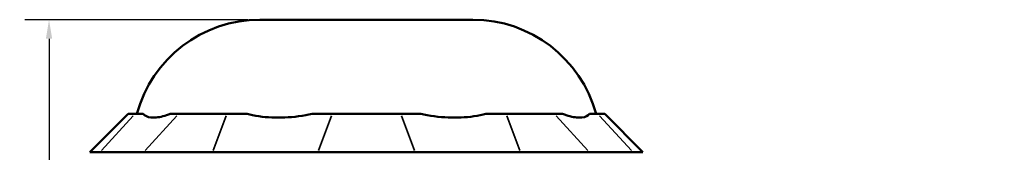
# Model space of a CAD drawing. Header units: inches. Extents: x -1 to 49.1, y -1.4 to 48.5.
# Tile 5 of 9: x 17.2 to 22.3, y 24.4 to 25.1. Entities that reach past the tile are written whole.
import ezdxf

# ---------------------------------------------------------------- set-up
doc = ezdxf.new("R2010")
doc.units = ezdxf.units.IN
doc.header["$MEASUREMENT"] = 0
for name, color, linetype, lineweight in [('Dimension (ANSI)', 7, 'Continuous', 25), ('Visible (ANSI)', 7, 'Continuous', 50), ('Visible Narrow (ANSI)', 7, 'Continuous', 35)]:
    doc.layers.add(name, color=color, linetype=linetype, lineweight=lineweight)
doc.styles.add('Note Text (ANSI)', font='tahoma.ttf')
doc.dimstyles.new('Default (ANSI)', dxfattribs={"dimtxt": 0.094488, "dimasz": 0.098425, "dimexe": 0.125, "dimexo": 0.0625, "dimgap": 0.031496, "dimtad": 0, "dimtih": 1, "dimtoh": 1, "dimrnd": 1e-08, "dimzin": 4, "dimdsep": 46, "dimtxsty": 'Note Text (ANSI)', "dimcen": 0.09, "dimdle": 0.393701, "dimclrd": 256, "dimclre": 256, "dimclrt": 5, "dimadec": 0, "dimazin": 1, "dimtfac": 1, "dimtofl": 0, "dimtmove": 0, "dimatfit": 3, "dimfxl": 1, "dimtolj": 1, "dimtzin": 4, "dimlwd": -1, "dimlwe": -1, "dimarcsym": 0})

# ---------------------------------------------------------------- blocks, each defined once
blk = doc.blocks.new('*D10')
at = {"layer": 'Defpoints', "color": 0, "transparency": 16777216}
for p in [(17.3762, 25.0881), (18.4696, 25.0881), (22.3289, 14.8111)]:
    blk.add_point(p, dxfattribs=at)
at = {"layer": 'Dimension (ANSI)', "transparency": 16777216}
for p, q in [((18.4071, 25.0881), (17.2512, 25.0881)), ((17.3762, 24.9897), (17.3762, 18.377)), ((17.3762, 14.9095), (17.3762, 18.2152)), ((22.2664, 14.8111), (17.2512, 14.8111))]:
    blk.add_line(p, q, dxfattribs=at)
for points in [[(17.3598, 24.9897), (17.3926, 24.9897), (17.3762, 25.0881)], [(17.3598, 14.9095), (17.3926, 14.9095), (17.3762, 14.8111)]]:
    blk.add_solid(points, dxfattribs=at)
at = {"layer": 'Dimension (ANSI)', "color": 5, "transparency": 16777216, "insert": (17.2241, 18.3455), "char_height": 0.09449, "attachment_point": 1, "style": 'Note Text (ANSI)'}
blk.add_mtext('\\A1;10.28', dxfattribs=at)

msp = doc.modelspace()

# ---------------------------------------------------------------- linework, layer by layer
at = {"layer": 'Visible (ANSI)'}
for p, q in [((18.4696, 25.0881), (19.5742, 25.0881)), ((17.7866, 24.6002), (17.5882, 24.4018)), ((17.7866, 24.6002), (17.8218, 24.6002)), ((17.8651, 24.6002), (17.8218, 24.6002)), ((18.048, 24.6002), (18.0048, 24.6002)), ((18.048, 24.6002), (18.2986, 24.6002)), ((18.403, 24.6002), (18.2986, 24.6002)), ((18.8447, 24.6002), (18.7402, 24.6002)), ((18.8447, 24.6002), (19.199, 24.6002)), ((19.3035, 24.6002), (19.199, 24.6002)), ((19.7451, 24.6002), (19.6407, 24.6002)), ((19.7451, 24.6002), (19.9957, 24.6002)), ((20.0389, 24.6002), (19.9957, 24.6002)), ((20.2219, 24.6002), (20.1786, 24.6002)), ((20.2219, 24.6002), (20.2571, 24.6002)), ((20.2571, 24.6002), (20.4555, 24.4018)), ((17.6385, 24.4018), (17.5882, 24.4018)), ((17.6385, 24.4018), (17.8647, 24.4018)), ((18.2227, 24.4018), (17.8647, 24.4018)), ((18.2227, 24.4018), (18.7687, 24.4018)), ((19.275, 24.4018), (18.7687, 24.4018)), ((19.275, 24.4018), (19.8211, 24.4018)), ((20.179, 24.4018), (19.8211, 24.4018)), ((20.179, 24.4018), (20.4052, 24.4018)), ((20.4555, 24.4018), (20.4052, 24.4018))]:
    msp.add_line(p, q, dxfattribs=at)
for centre, start, end in [((18.4696, 24.4267), 90, 164.7909), ((19.5742, 24.4267), 15.2091, 90)]:
    msp.add_arc(centre, 0.6614, start, end, dxfattribs=at)
for points in [[(17.8651, 24.6002), (17.8671, 24.5979), (17.8694, 24.5957), (17.8832, 24.5853), (17.8993, 24.5813), (17.9175, 24.5813), (17.9356, 24.5813), (17.959, 24.5853), (17.9921, 24.5957), (17.9984, 24.5979), (18.0048, 24.6002)], [(18.403, 24.6002), (18.4123, 24.5979), (18.4218, 24.5957), (18.4744, 24.5853), (18.5206, 24.5813), (18.5644, 24.5813), (18.6082, 24.5813), (18.6574, 24.5853), (18.718, 24.5957), (18.7291, 24.5979), (18.7402, 24.6002)], [(19.3035, 24.6002), (19.3146, 24.5979), (19.3257, 24.5957), (19.3863, 24.5853), (19.4355, 24.5813), (19.4793, 24.5813), (19.5231, 24.5813), (19.5693, 24.5853), (19.6219, 24.5957), (19.6314, 24.5979), (19.6407, 24.6002)], [(20.0389, 24.6002), (20.0453, 24.5979), (20.0516, 24.5957), (20.0847, 24.5853), (20.1081, 24.5813), (20.1263, 24.5813), (20.1444, 24.5813), (20.1605, 24.5853), (20.1743, 24.5957), (20.1766, 24.5979), (20.1786, 24.6002)]]:
    msp.add_open_spline(points, degree=3, knots=[-0.4425768, -0.4425768, -0.4425768, -0.4425768, -0.3612, -0.3612, 0, 0, 0, 0.3612, 0.3612, 0.4425768, 0.4425768, 0.4425768, 0.4425768], dxfattribs=at)
at = {"layer": 'Visible Narrow (ANSI)'}
for p, q in [((17.8127, 24.5903), (17.6477, 24.4117)), ((18.0389, 24.5903), (17.8739, 24.4117)), ((18.2948, 24.5903), (18.2265, 24.4117)), ((18.8409, 24.5903), (18.7725, 24.4117)), ((19.2028, 24.5903), (19.2712, 24.4117)), ((19.7489, 24.5903), (19.8173, 24.4117)), ((20.0049, 24.5903), (20.1698, 24.4117)), ((20.231, 24.5903), (20.396, 24.4117))]:
    msp.add_line(p, q, dxfattribs=at)

# ---------------------------------------------------------------- dimensions: what is measured, and where the dimension line sits
at = {"layer": 'Dimension (ANSI)'}
dim = msp.add_linear_dim(base=(17.3762, 25.0881), p1=(22.3289, 14.8111), p2=(18.4696, 25.0881), angle=90, dimstyle='Default (ANSI)', override={"dimgap": 0.031496, "dimdec": 2, "dimtol": 0, "dimlim": 0, "dimtp": 0, "dimtm": 0, "dimtdec": 2, "dimatfit": 1}, dxfattribs=at)
dim.commit()
dim.dimension.update_dxf_attribs({"geometry": '*D10', "text_midpoint": (17.3762, 18.2961), "dimtype": 160})

doc.saveas('drawing.dxf')
